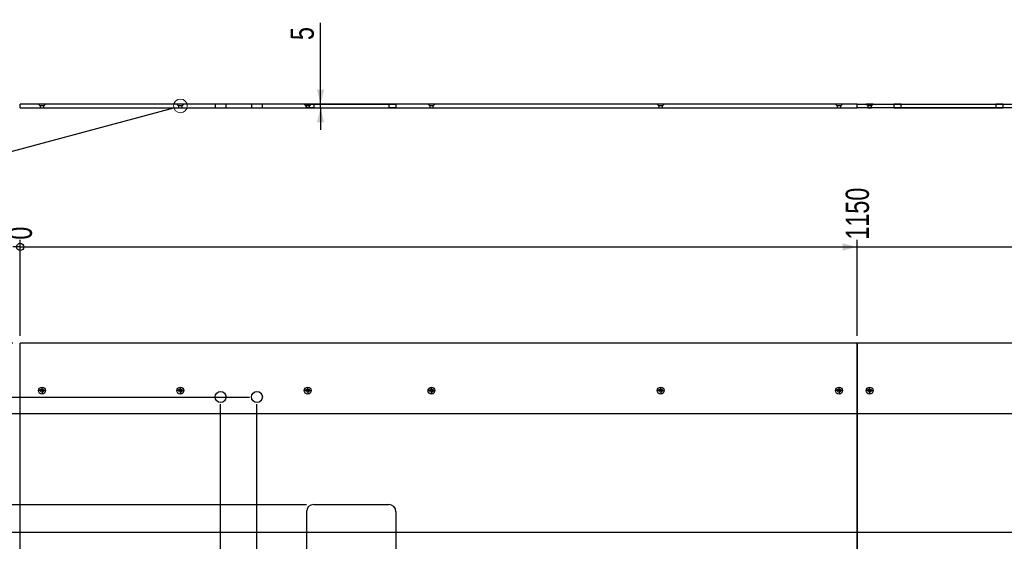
# Model space of a CAD drawing. Header units: millimetres. Extents: x 5 to 589, y 5 to 415.
# Tile 3 of 16: x 73 to 208, y 163 to 235. Entities that reach past the tile are written whole.
import ezdxf

# ---------------------------------------------------------------- set-up
doc = ezdxf.new("R2010")
doc.units = ezdxf.units.MM
doc.linetypes.add('CENTERX2', pattern=[20.32, 12.7, -2.54, 2.54, -2.54])
doc.layers.add('COTES', color=1, linetype='Continuous')
doc.layers.add('TRAIT-MIXTES', color=3, linetype='CENTERX2')
doc.layers.add('TRAIT-FORT', color=4, linetype='Continuous', lineweight=25)
doc.styles.add('SLDTEXTSTYLE0', font='TXT', dxfattribs={"width": 0.75})
doc.dimstyles.new('SLDDIMSTYLE0', dxfattribs={"dimtxt": 3.2, "dimasz": 0.333333, "dimexe": 0, "dimexo": 0.0625, "dimgap": 0.8, "dimtad": 0, "dimtih": 1, "dimtoh": 1, "dimdec": 0, "dimlfac": 10, "dimrnd": 1e-09, "dimdsep": 46, "dimtxsty": 'SLDTEXTSTYLE0', "dimblk1": 'ORIGIN', "dimblk2": 'ORIGIN', "dimsah": 1, "dimcen": 0.09, "dimadec": 0, "dimazin": 2, "dimtfac": 1, "dimtdec": 0, "dimtofl": 0, "dimtmove": 0, "dimatfit": 3, "dimldrblk": 'ORIGIN', "dimfxl": 1, "dimfrac": 2, "dimtolj": 1, "dimtzin": 12, "dimarcsym": 0})
doc.dimstyles.new('SLDDIMSTYLE1', dxfattribs={"dimtxt": 3.2, "dimasz": 2, "dimexe": 0, "dimexo": 0.0625, "dimgap": 0.8, "dimtad": 0, "dimtih": 1, "dimtoh": 1, "dimdec": 0, "dimlfac": 10, "dimrnd": 1e-09, "dimzin": 12, "dimdsep": 46, "dimtxsty": 'SLDTEXTSTYLE0', "dimsah": 1, "dimcen": 0.09, "dimadec": 0, "dimazin": 3, "dimtfac": 1, "dimtdec": 0, "dimtofl": 0, "dimtmove": 0, "dimatfit": 3, "dimfxl": 1, "dimfrac": 2, "dimtolj": 1, "dimtzin": 12, "dimarcsym": 0})
doc.dimstyles.new('SLDDIMSTYLE3', dxfattribs={"dimtxt": 3.2, "dimasz": 2, "dimexe": 0, "dimexo": 0.0625, "dimgap": 0.8, "dimtad": 1, "dimdec": 0, "dimlfac": 10, "dimrnd": 1e-09, "dimzin": 12, "dimdsep": 46, "dimtxsty": 'SLDTEXTSTYLE0', "dimsah": 1, "dimcen": 0.09, "dimadec": 0, "dimazin": 3, "dimtfac": 1, "dimtdec": 0, "dimtmove": 0, "dimatfit": 0, "dimfxl": 1, "dimfrac": 2, "dimtolj": 1, "dimtzin": 12, "dimarcsym": 0})
doc.dimstyles.new('SLDDIMSTYLE4', dxfattribs={"dimtxt": 0.18, "dimasz": 2, "dimexe": 0, "dimexo": 0.0625, "dimgap": 0, "dimtad": 0, "dimtih": 1, "dimtoh": 1, "dimdec": 0, "dimrnd": 1e-09, "dimzin": 0, "dimdsep": 46, "dimtxsty": 'Standard', "dimblk1": 'NONE', "dimblk2": 'NONE', "dimsah": 1, "dimcen": 0.09, "dimadec": 0, "dimazin": 0, "dimtfac": 2, "dimtdec": 0, "dimtofl": 0, "dimtmove": 0, "dimatfit": 3, "dimldrblk": 'NONE', "dimfxl": 1, "dimfrac": 2, "dimtolj": 1, "dimtzin": 0, "dimarcsym": 0})

# ---------------------------------------------------------------- blocks, each defined once
blk = doc.blocks.new('_D_1')
at = {"layer": 'COTES', "color": 1, "transparency": 16777216}
for p, q in [((100.35, 74.29), (100.35, 181.91)), ((100.29, 69.29), (100.35, 74.29)), ((100.29, 69.29), (100.29, 64.29)), ((72.83, 65.29), (100.29, 65.29))]:
    blk.add_line(p, q, dxfattribs=at)
blk.add_solid([(100.29, 65.29), (98.29, 65.79), (98.29, 64.79)], dxfattribs=at)
at = {"layer": 'COTES', "color": 1, "transparency": 16777216, "insert": (98.7, 57.2), "char_height": 3.2, "attachment_point": 1, "rotation": 90, "style": 'SLDTEXTSTYLE0'}
blk.add_mtext('275', dxfattribs=at)
blk = doc.blocks.new('_D_2')
at = {"layer": 'COTES', "color": 1, "transparency": 16777216}
for p, q in [((105.35, 74.29), (105.35, 181.91)), ((105.42, 69.29), (105.35, 74.29)), ((105.42, 69.29), (105.42, 64.29)), ((100.29, 65.29), (105.42, 65.29))]:
    blk.add_line(p, q, dxfattribs=at)
blk.add_solid([(105.42, 65.29), (103.42, 65.79), (103.42, 64.79)], dxfattribs=at)
at = {"layer": 'COTES', "color": 1, "transparency": 16777216, "insert": (103.83, 57.2), "char_height": 3.2, "attachment_point": 1, "rotation": 90, "style": 'SLDTEXTSTYLE0'}
blk.add_mtext('325', dxfattribs=at)
blk = doc.blocks.new('_Origin')
at = {"color": 0, "linetype": 'ByBlock', "lineweight": -2}
blk.add_line((0, 0), (-1, 0), dxfattribs=at)
blk.add_circle((0, 0), 0.5, dxfattribs=at)
blk = doc.blocks.new('_D_25')
at = {"layer": 'COTES', "color": 1, "transparency": 16777216}
blk.add_line((72.83, 191.29), (72.83, 204.52), dxfattribs=at)
blk.add_blockref('_Origin', (72.83, 203.52), dxfattribs=at)
at = {"layer": 'COTES', "color": 1, "transparency": 16777216, "insert": (71.24, 204.52), "char_height": 3.2, "attachment_point": 1, "rotation": 90, "style": 'SLDTEXTSTYLE0'}
blk.add_mtext('0', dxfattribs=at)
blk = doc.blocks.new('_D_26')
at = {"layer": 'COTES', "color": 1, "transparency": 16777216}
for p, q in [((187.83, 191.29), (187.83, 204.52)), ((72.83, 203.52), (187.83, 203.52))]:
    blk.add_line(p, q, dxfattribs=at)
blk.add_solid([(187.83, 203.52), (185.83, 204.02), (185.83, 203.02)], dxfattribs=at)
at = {"layer": 'COTES', "color": 1, "transparency": 16777216, "insert": (186.24, 204.52), "char_height": 3.2, "attachment_point": 1, "rotation": 90, "style": 'SLDTEXTSTYLE0'}
blk.add_mtext('1150', dxfattribs=at)
blk = doc.blocks.new('_D_27')
at = {"layer": 'COTES', "color": 1, "transparency": 16777216}
for p, q in [((309.83, 191.29), (309.83, 204.52)), ((187.83, 203.52), (309.83, 203.52))]:
    blk.add_line(p, q, dxfattribs=at)
blk.add_solid([(309.83, 203.52), (307.83, 204.02), (307.83, 203.02)], dxfattribs=at)
at = {"layer": 'COTES', "color": 1, "transparency": 16777216, "insert": (308.24, 204.52), "char_height": 3.2, "attachment_point": 1, "rotation": 90, "style": 'SLDTEXTSTYLE0'}
blk.add_mtext('2370', dxfattribs=at)
blk = doc.blocks.new('_D_28')
at = {"layer": 'COTES', "color": 1, "transparency": 16777216}
for p, q in [((349.25, 180.64), (349.25, 204.52)), ((309.83, 203.52), (349.25, 203.52))]:
    blk.add_line(p, q, dxfattribs=at)
blk.add_solid([(349.25, 203.52), (347.25, 204.02), (347.25, 203.02)], dxfattribs=at)
at = {"layer": 'COTES', "color": 1, "transparency": 16777216, "insert": (347.67, 204.52), "char_height": 3.2, "attachment_point": 1, "rotation": 90, "style": 'SLDTEXTSTYLE0'}
blk.add_mtext('2764', dxfattribs=at)
blk = doc.blocks.new('_D_29')
at = {"layer": 'COTES', "color": 1, "transparency": 16777216}
for p, q in [((356.25, 180.64), (356.25, 204.52)), ((349.25, 203.52), (356.25, 203.52))]:
    blk.add_line(p, q, dxfattribs=at)
blk.add_solid([(356.25, 203.52), (354.25, 204.02), (354.25, 203.02)], dxfattribs=at)
at = {"layer": 'COTES', "color": 1, "transparency": 16777216, "insert": (354.67, 204.52), "char_height": 3.2, "attachment_point": 1, "rotation": 90, "style": 'SLDTEXTSTYLE0'}
blk.add_mtext('2834', dxfattribs=at)
blk = doc.blocks.new('_D_30')
at = {"layer": 'COTES', "color": 1, "transparency": 16777216}
for p, q in [((364.96, 199.52), (364.96, 204.52)), ((356.25, 203.52), (364.96, 203.52)), ((364.96, 199.52), (365.83, 194.52)), ((365.83, 194.52), (365.83, 191.29))]:
    blk.add_line(p, q, dxfattribs=at)
blk.add_solid([(364.96, 203.52), (362.96, 204.02), (362.96, 203.02)], dxfattribs=at)
at = {"layer": 'COTES', "color": 1, "transparency": 16777216, "insert": (363.38, 204.52), "char_height": 3.2, "attachment_point": 1, "rotation": 90, "style": 'SLDTEXTSTYLE0'}
blk.add_mtext('2930', dxfattribs=at)
blk = doc.blocks.new('_D_31')
at = {"layer": 'COTES', "color": 1, "transparency": 16777216}
for p, q in [((370.09, 199.52), (370.09, 204.52)), ((364.96, 203.52), (370.09, 203.52)), ((370.09, 199.52), (368.35, 194.52)), ((368.35, 194.52), (368.35, 187.14))]:
    blk.add_line(p, q, dxfattribs=at)
blk.add_solid([(370.09, 203.52), (368.09, 204.02), (368.09, 203.02)], dxfattribs=at)
at = {"layer": 'COTES', "color": 1, "transparency": 16777216, "insert": (368.51, 204.52), "char_height": 3.2, "attachment_point": 1, "rotation": 90, "style": 'SLDTEXTSTYLE0'}
blk.add_mtext('2955', dxfattribs=at)
blk = doc.blocks.new('_D_32')
at = {"layer": 'COTES', "color": 1, "transparency": 16777216}
for p, q in [((375.22, 199.52), (375.22, 204.52)), ((370.09, 203.52), (375.22, 203.52)), ((375.22, 199.52), (374.35, 194.52)), ((374.35, 194.52), (374.35, 169.64))]:
    blk.add_line(p, q, dxfattribs=at)
blk.add_solid([(375.22, 203.52), (373.22, 204.02), (373.22, 203.02)], dxfattribs=at)
at = {"layer": 'COTES', "color": 1, "transparency": 16777216, "insert": (373.64, 204.52), "char_height": 3.2, "attachment_point": 1, "rotation": 90, "style": 'SLDTEXTSTYLE0'}
blk.add_mtext('3015', dxfattribs=at)
blk = doc.blocks.new('_D_33')
at = {"layer": 'COTES', "color": 1, "transparency": 16777216}
for p, q in [((404.65, 187.14), (404.65, 204.52)), ((375.22, 203.52), (404.65, 203.52))]:
    blk.add_line(p, q, dxfattribs=at)
blk.add_solid([(404.65, 203.52), (402.65, 204.02), (402.65, 203.02)], dxfattribs=at)
at = {"layer": 'COTES', "color": 1, "transparency": 16777216, "insert": (403.07, 204.52), "char_height": 3.2, "attachment_point": 1, "rotation": 90, "style": 'SLDTEXTSTYLE0'}
blk.add_mtext('3318', dxfattribs=at)
blk = doc.blocks.new('_D_34')
at = {"layer": 'COTES', "color": 1, "transparency": 16777216}
for p, q in [((435.75, 199.52), (435.75, 204.52)), ((404.65, 203.52), (435.75, 203.52)), ((435.75, 199.52), (436.83, 194.52)), ((436.83, 194.52), (436.83, 187.29))]:
    blk.add_line(p, q, dxfattribs=at)
blk.add_solid([(435.75, 203.52), (433.75, 204.02), (433.75, 203.02)], dxfattribs=at)
at = {"layer": 'COTES', "color": 1, "transparency": 16777216, "insert": (434.16, 204.52), "char_height": 3.2, "attachment_point": 1, "rotation": 90, "style": 'SLDTEXTSTYLE0'}
blk.add_mtext('3640', dxfattribs=at)
blk = doc.blocks.new('_D_35')
at = {"layer": 'COTES', "color": 1, "transparency": 16777216}
for p, q in [((440.88, 199.52), (440.88, 204.52)), ((435.75, 203.52), (440.88, 203.52)), ((440.88, 199.52), (441.93, 194.52)), ((441.93, 194.52), (441.93, 187.29))]:
    blk.add_line(p, q, dxfattribs=at)
blk.add_solid([(440.88, 203.52), (438.88, 204.02), (438.88, 203.02)], dxfattribs=at)
at = {"layer": 'COTES', "color": 1, "transparency": 16777216, "insert": (439.29, 204.52), "char_height": 3.2, "attachment_point": 1, "rotation": 90, "style": 'SLDTEXTSTYLE0'}
blk.add_mtext('3691', dxfattribs=at)
blk = doc.blocks.new('_D_36')
at = {"layer": 'COTES', "color": 1, "transparency": 16777216}
for p, q in [((446.01, 199.52), (446.01, 204.52)), ((440.88, 203.52), (446.01, 203.52)), ((446.01, 199.52), (444.93, 194.52)), ((444.93, 194.52), (444.93, 187.29))]:
    blk.add_line(p, q, dxfattribs=at)
blk.add_solid([(446.01, 203.52), (444.01, 204.02), (444.01, 203.02)], dxfattribs=at)
at = {"layer": 'COTES', "color": 1, "transparency": 16777216, "insert": (444.42, 204.52), "char_height": 3.2, "attachment_point": 1, "rotation": 90, "style": 'SLDTEXTSTYLE0'}
blk.add_mtext('3721', dxfattribs=at)
blk = doc.blocks.new('_D_37')
at = {"layer": 'COTES', "color": 1, "transparency": 16777216}
for p, q in [((467.05, 187.29), (467.05, 204.52)), ((446.01, 203.52), (467.05, 203.52))]:
    blk.add_line(p, q, dxfattribs=at)
blk.add_solid([(467.05, 203.52), (465.05, 204.02), (465.05, 203.02)], dxfattribs=at)
at = {"layer": 'COTES', "color": 1, "transparency": 16777216, "insert": (465.47, 204.52), "char_height": 3.2, "attachment_point": 1, "rotation": 90, "style": 'SLDTEXTSTYLE0'}
blk.add_mtext('3942', dxfattribs=at)
blk = doc.blocks.new('_D_38')
at = {"layer": 'COTES', "color": 1, "transparency": 16777216}
for p, q in [((490.83, 191.29), (490.83, 204.52)), ((467.05, 203.52), (490.83, 203.52))]:
    blk.add_line(p, q, dxfattribs=at)
blk.add_solid([(490.83, 203.52), (488.83, 204.02), (488.83, 203.02)], dxfattribs=at)
at = {"layer": 'COTES', "color": 1, "transparency": 16777216, "insert": (489.24, 204.52), "char_height": 3.2, "attachment_point": 1, "rotation": 90, "style": 'SLDTEXTSTYLE0'}
blk.add_mtext('4180', dxfattribs=at)
blk = doc.blocks.new('_D_39')
at = {"layer": 'COTES', "color": 1, "transparency": 16777216}
blk.add_line((71.83, 190.29), (48.32, 190.29), dxfattribs=at)
blk.add_blockref('_Origin', (49.32, 190.29), dxfattribs=at)
at = {"layer": 'COTES', "color": 1, "transparency": 16777216, "insert": (45.95, 191.88), "char_height": 3.2, "attachment_point": 1, "style": 'SLDTEXTSTYLE0'}
blk.add_mtext('0', dxfattribs=at)
blk = doc.blocks.new('_D_40')
at = {"layer": 'COTES', "color": 1, "transparency": 16777216}
for p, q in [((49.32, 190.29), (49.32, 184.34)), ((53.32, 184.34), (48.32, 184.34)), ((53.32, 184.34), (58.32, 182.91)), ((58.32, 182.91), (104.35, 182.91))]:
    blk.add_line(p, q, dxfattribs=at)
blk.add_solid([(49.32, 184.34), (49.82, 186.34), (48.82, 186.34)], dxfattribs=at)
at = {"layer": 'COTES', "color": 1, "transparency": 16777216, "insert": (43.59, 185.93), "char_height": 3.2, "attachment_point": 1, "style": 'SLDTEXTSTYLE0'}
blk.add_mtext('74', dxfattribs=at)
blk = doc.blocks.new('_D_41')
at = {"layer": 'COTES', "color": 1, "transparency": 16777216}
for p, q in [((49.32, 184.34), (49.32, 179.21)), ((53.32, 179.21), (58.32, 180.64)), ((58.32, 180.64), (349.25, 180.64)), ((53.32, 179.21), (48.32, 179.21))]:
    blk.add_line(p, q, dxfattribs=at)
blk.add_solid([(49.32, 179.21), (49.82, 181.21), (48.82, 181.21)], dxfattribs=at)
at = {"layer": 'COTES', "color": 1, "transparency": 16777216, "insert": (43.59, 180.8), "char_height": 3.2, "attachment_point": 1, "style": 'SLDTEXTSTYLE0'}
blk.add_mtext('97', dxfattribs=at)
blk = doc.blocks.new('_D_42')
at = {"layer": 'COTES', "color": 1, "transparency": 16777216}
for p, q in [((49.32, 179.21), (49.32, 168.81)), ((53.32, 168.81), (48.32, 168.81)), ((53.32, 168.81), (58.32, 168.14)), ((58.32, 168.14), (112.15, 168.14))]:
    blk.add_line(p, q, dxfattribs=at)
blk.add_solid([(49.32, 168.81), (49.82, 170.81), (48.82, 170.81)], dxfattribs=at)
at = {"layer": 'COTES', "color": 1, "transparency": 16777216, "insert": (41.23, 170.39), "char_height": 3.2, "attachment_point": 1, "style": 'SLDTEXTSTYLE0'}
blk.add_mtext('222', dxfattribs=at)
blk = doc.blocks.new('_D_43')
at = {"layer": 'COTES', "color": 1, "transparency": 16777216}
for p, q in [((49.32, 168.81), (49.32, 163.68)), ((53.32, 163.68), (58.32, 164.34)), ((58.32, 164.34), (349.25, 164.34)), ((53.32, 163.68), (48.32, 163.68))]:
    blk.add_line(p, q, dxfattribs=at)
blk.add_solid([(49.32, 163.68), (49.82, 165.68), (48.82, 165.68)], dxfattribs=at)
at = {"layer": 'COTES', "color": 1, "transparency": 16777216, "insert": (41.23, 165.26), "char_height": 3.2, "attachment_point": 1, "style": 'SLDTEXTSTYLE0'}
blk.add_mtext('260', dxfattribs=at)
blk = doc.blocks.new('_D_44')
at = {"layer": 'COTES', "color": 1, "transparency": 16777216}
for p, q in [((49.32, 163.68), (49.32, 156.14)), ((112.15, 156.14), (48.32, 156.14))]:
    blk.add_line(p, q, dxfattribs=at)
blk.add_solid([(49.32, 156.14), (49.82, 158.14), (48.82, 158.14)], dxfattribs=at)
at = {"layer": 'COTES', "color": 1, "transparency": 16777216, "insert": (41.23, 157.73), "char_height": 3.2, "attachment_point": 1, "style": 'SLDTEXTSTYLE0'}
blk.add_mtext('342', dxfattribs=at)
blk = doc.blocks.new('_D_45')
at = {"layer": 'COTES', "color": 1, "transparency": 16777216}
for p, q in [((49.32, 156.14), (49.32, 126.64)), ((112.15, 126.64), (48.32, 126.64))]:
    blk.add_line(p, q, dxfattribs=at)
blk.add_solid([(49.32, 126.64), (49.82, 128.64), (48.82, 128.64)], dxfattribs=at)
at = {"layer": 'COTES', "color": 1, "transparency": 16777216, "insert": (41.23, 128.23), "char_height": 3.2, "attachment_point": 1, "style": 'SLDTEXTSTYLE0'}
blk.add_mtext('637', dxfattribs=at)
blk = doc.blocks.new('_D_46')
at = {"layer": 'COTES', "color": 1, "transparency": 16777216}
for p, q in [((49.32, 126.64), (49.32, 121.34)), ((192.85, 121.34), (48.32, 121.34))]:
    blk.add_line(p, q, dxfattribs=at)
blk.add_solid([(49.32, 121.34), (49.82, 123.34), (48.82, 123.34)], dxfattribs=at)
at = {"layer": 'COTES', "color": 1, "transparency": 16777216, "insert": (41.23, 122.93), "char_height": 3.2, "attachment_point": 1, "style": 'SLDTEXTSTYLE0'}
blk.add_mtext('690', dxfattribs=at)
blk = doc.blocks.new('_D_47')
at = {"layer": 'COTES', "color": 1, "transparency": 16777216}
for p, q in [((49.32, 121.34), (49.32, 111.67)), ((53.32, 111.67), (48.32, 111.67)), ((53.32, 111.67), (58.32, 110.14)), ((58.32, 110.14), (112.15, 110.14))]:
    blk.add_line(p, q, dxfattribs=at)
blk.add_solid([(49.32, 111.67), (49.82, 113.67), (48.82, 113.67)], dxfattribs=at)
at = {"layer": 'COTES', "color": 1, "transparency": 16777216, "insert": (41.23, 113.25), "char_height": 3.2, "attachment_point": 1, "style": 'SLDTEXTSTYLE0'}
blk.add_mtext('802', dxfattribs=at)
blk = doc.blocks.new('_D_48')
at = {"layer": 'COTES', "color": 1, "transparency": 16777216}
for p, q in [((49.32, 111.67), (49.32, 106.54)), ((53.32, 106.54), (48.32, 106.54)), ((53.32, 106.54), (58.32, 106.04)), ((58.32, 106.04), (341.45, 106.04))]:
    blk.add_line(p, q, dxfattribs=at)
blk.add_solid([(49.32, 106.54), (49.82, 108.54), (48.82, 108.54)], dxfattribs=at)
at = {"layer": 'COTES', "color": 1, "transparency": 16777216, "insert": (41.23, 108.12), "char_height": 3.2, "attachment_point": 1, "style": 'SLDTEXTSTYLE0'}
blk.add_mtext('843', dxfattribs=at)
blk = doc.blocks.new('_D_49')
at = {"layer": 'COTES', "color": 1, "transparency": 16777216}
for p, q in [((49.32, 106.54), (49.32, 101.41)), ((53.32, 101.41), (48.32, 101.41)), ((53.32, 101.41), (58.32, 101.34)), ((58.32, 101.34), (192.85, 101.34))]:
    blk.add_line(p, q, dxfattribs=at)
blk.add_solid([(49.32, 101.41), (49.82, 103.41), (48.82, 103.41)], dxfattribs=at)
at = {"layer": 'COTES', "color": 1, "transparency": 16777216, "insert": (41.23, 102.99), "char_height": 3.2, "attachment_point": 1, "style": 'SLDTEXTSTYLE0'}
blk.add_mtext('890', dxfattribs=at)
blk = doc.blocks.new('_D_50')
at = {"layer": 'COTES', "color": 1, "transparency": 16777216}
for p, q in [((49.32, 101.41), (49.32, 96.28)), ((53.32, 96.28), (48.32, 96.28)), ((53.32, 96.28), (58.32, 95.54)), ((58.32, 95.54), (354.25, 95.54))]:
    blk.add_line(p, q, dxfattribs=at)
blk.add_solid([(49.32, 96.28), (49.82, 98.28), (48.82, 98.28)], dxfattribs=at)
at = {"layer": 'COTES', "color": 1, "transparency": 16777216, "insert": (41.23, 97.86), "char_height": 3.2, "attachment_point": 1, "style": 'SLDTEXTSTYLE0'}
blk.add_mtext('948', dxfattribs=at)
blk = doc.blocks.new('_D_51')
at = {"layer": 'COTES', "color": 1, "transparency": 16777216}
for p, q in [((49.32, 96.28), (49.32, 91.15)), ((53.32, 91.15), (48.32, 91.15)), ((53.32, 91.15), (58.32, 89.57)), ((58.32, 89.57), (104.35, 89.57))]:
    blk.add_line(p, q, dxfattribs=at)
blk.add_solid([(49.32, 91.15), (49.82, 93.15), (48.82, 93.15)], dxfattribs=at)
at = {"layer": 'COTES', "color": 1, "transparency": 16777216, "insert": (38.86, 92.73), "char_height": 3.2, "attachment_point": 1, "style": 'SLDTEXTSTYLE0'}
blk.add_mtext('1007', dxfattribs=at)
blk = doc.blocks.new('_D_52')
at = {"layer": 'COTES', "color": 1, "transparency": 16777216}
for p, q in [((49.32, 91.15), (49.32, 86.02)), ((53.32, 86.02), (58.32, 87.54)), ((58.32, 87.54), (341.45, 87.54)), ((53.32, 86.02), (48.32, 86.02))]:
    blk.add_line(p, q, dxfattribs=at)
blk.add_solid([(49.32, 86.02), (49.82, 88.02), (48.82, 88.02)], dxfattribs=at)
at = {"layer": 'COTES', "color": 1, "transparency": 16777216, "insert": (38.86, 87.6), "char_height": 3.2, "attachment_point": 1, "style": 'SLDTEXTSTYLE0'}
blk.add_mtext('1028', dxfattribs=at)
blk = doc.blocks.new('_D_53')
at = {"layer": 'COTES', "color": 1, "transparency": 16777216}
for p, q in [((49.32, 86.02), (49.32, 80.29)), ((71.83, 80.29), (48.32, 80.29))]:
    blk.add_line(p, q, dxfattribs=at)
blk.add_solid([(49.32, 80.29), (49.82, 82.29), (48.82, 82.29)], dxfattribs=at)
at = {"layer": 'COTES', "color": 1, "transparency": 16777216, "insert": (38.86, 81.88), "char_height": 3.2, "attachment_point": 1, "style": 'SLDTEXTSTYLE0'}
blk.add_mtext('1100', dxfattribs=at)
blk = doc.blocks.new('SW_CENTERMARKSYMBOL_68')
at = {"layer": 'TRAIT-MIXTES', "color": 0}
for p, q in [((-0.25, 0), (-0.49, 0)), ((0, 0), (-0.25, 0)), ((0, 0.25), (0, 0.49)), ((0, 0), (0, 0.25)), ((0, 0), (0, -0.25)), ((0, 0), (0.25, 0)), ((0.25, 0), (0.49, 0)), ((0, -0.25), (0, -0.49))]:
    blk.add_line(p, q, dxfattribs=at)
blk = doc.blocks.new('SW_CENTERMARKSYMBOL_69')
at = {"layer": 'TRAIT-MIXTES', "color": 0}
for p, q in [((-0.25, 0), (-0.49, 0)), ((0, 0), (-0.25, 0)), ((0, 0.25), (0, 0.49)), ((0, 0), (0, 0.25)), ((0, 0), (0, -0.25)), ((0, 0), (0.25, 0)), ((0.25, 0), (0.49, 0)), ((0, -0.25), (0, -0.49))]:
    blk.add_line(p, q, dxfattribs=at)
blk = doc.blocks.new('SW_CENTERMARKSYMBOL_74')
at = {"layer": 'TRAIT-MIXTES', "color": 0}
for p, q in [((-0.25, 0), (-0.49, 0)), ((0, 0), (-0.25, 0)), ((0, 0.25), (0, 0.49)), ((0, 0), (0, 0.25)), ((0, 0), (0, -0.25)), ((0, 0), (0.25, 0)), ((0.25, 0), (0.49, 0)), ((0, -0.25), (0, -0.49))]:
    blk.add_line(p, q, dxfattribs=at)
blk = doc.blocks.new('SW_CENTERMARKSYMBOL_84')
at = {"layer": 'TRAIT-MIXTES', "color": 0}
for p, q in [((-0.25, 0), (-0.49, 0)), ((0, 0), (-0.25, 0)), ((0, 0.25), (0, 0.49)), ((0, 0), (0, 0.25)), ((0, 0), (0, -0.25)), ((0, 0), (0.25, 0)), ((0.25, 0), (0.49, 0)), ((0, -0.25), (0, -0.49))]:
    blk.add_line(p, q, dxfattribs=at)
blk = doc.blocks.new('SW_CENTERMARKSYMBOL_85')
at = {"layer": 'TRAIT-MIXTES', "color": 0}
for p, q in [((-0.25, 0), (-0.49, 0)), ((0, 0), (-0.25, 0)), ((0, 0.25), (0, 0.49)), ((0, 0), (0, 0.25)), ((0, 0), (0, -0.25)), ((0, 0), (0.25, 0)), ((0.25, 0), (0.49, 0)), ((0, -0.25), (0, -0.49))]:
    blk.add_line(p, q, dxfattribs=at)
blk = doc.blocks.new('SW_CENTERMARKSYMBOL_94')
at = {"layer": 'TRAIT-MIXTES', "color": 0}
for p, q in [((-0.25, 0), (-0.49, 0)), ((0, 0), (-0.25, 0)), ((0, 0.25), (0, 0.49)), ((0, 0), (0, 0.25)), ((0, 0), (0, -0.25)), ((0, 0), (0.25, 0)), ((0.25, 0), (0.49, 0)), ((0, -0.25), (0, -0.49))]:
    blk.add_line(p, q, dxfattribs=at)
blk = doc.blocks.new('SW_CENTERMARKSYMBOL_111')
at = {"layer": 'TRAIT-MIXTES', "color": 0}
for p, q in [((-0.25, 0), (-0.49, 0)), ((0, 0), (-0.25, 0)), ((0, 0.25), (0, 0.49)), ((0, 0), (0, 0.25)), ((0, 0), (0, -0.25)), ((0, 0), (0.25, 0)), ((0.25, 0), (0.49, 0)), ((0, -0.25), (0, -0.49))]:
    blk.add_line(p, q, dxfattribs=at)
blk = doc.blocks.new('_D_207')
at = {"layer": 'COTES', "color": 1, "transparency": 16777216}
for p, q in [((114.09, 223.13), (114.09, 234.31)), ((114.09, 222.63), (114.09, 223.13)), ((114.09, 222.63), (114.09, 219.63))]:
    blk.add_line(p, q, dxfattribs=at)
for points in [[(114.09, 223.13), (114.59, 225.13), (113.59, 225.13)], [(114.09, 222.63), (113.59, 220.63), (114.59, 220.63)]]:
    blk.add_solid(points, dxfattribs=at)
at = {"layer": 'COTES', "color": 1, "transparency": 16777216, "insert": (109.97, 231.94), "char_height": 3.2, "attachment_point": 1, "rotation": 90, "style": 'SLDTEXTSTYLE0'}
blk.add_mtext('5', dxfattribs=at)
blk = doc.blocks.new('_None')

msp = doc.modelspace()

# ---------------------------------------------------------------- linework, layer by layer
at = {"color": 7, "linetype": 'Continuous', "lineweight": 18}
msp.add_circle((94.8285, 222.89006), 0.94446, dxfattribs=at)
at = {"layer": 'TRAIT-FORT', "color": 4, "linetype": 'Continuous', "lineweight": 25}
for p, q in [((187.8285, 223.12506), (72.8285, 223.12506)), ((72.8285, 222.62506), (72.8285, 223.12506)), ((72.8285, 222.62506), (187.8285, 222.62506)), ((75.3535, 223.12506), (75.5885, 222.89006)), ((75.3535, 223.12506), (75.5885, 222.89006)), ((75.3535, 223.12506), (75.5885, 222.89006)), ((75.3535, 223.12506), (75.5885, 222.89006)), ((75.3535, 223.12506), (75.5885, 222.89006)), ((76.3035, 223.12506), (75.35792, 223.12506)), ((76.3035, 223.12506), (75.35792, 223.12506)), ((76.3035, 223.12506), (75.35792, 223.12506)), ((76.3035, 223.12506), (75.35792, 223.12506)), ((76.3035, 223.12506), (75.35792, 223.12506)), ((75.5885, 222.89006), (75.5885, 222.62506)), ((75.5885, 222.89006), (75.5885, 222.62506)), ((75.5885, 222.89006), (75.5885, 222.62506)), ((75.5885, 222.89006), (75.5885, 222.62506)), ((75.5885, 222.89006), (75.5885, 222.62506)), ((76.0685, 222.89006), (75.5885, 222.89006)), ((76.0685, 222.89006), (75.5885, 222.89006)), ((76.0685, 222.89006), (75.5885, 222.89006)), ((76.0685, 222.89006), (75.5885, 222.89006)), ((76.0685, 222.89006), (75.5885, 222.89006)), ((75.5885, 222.62506), (76.0685, 222.62506)), ((75.5885, 222.62506), (76.0685, 222.62506)), ((75.5885, 222.62506), (76.0685, 222.62506)), ((75.5885, 222.62506), (76.0685, 222.62506)), ((75.5885, 222.62506), (76.0685, 222.62506)), ((76.0685, 222.89006), (76.3035, 223.12506)), ((76.0685, 222.89006), (76.3035, 223.12506)), ((76.0685, 222.89006), (76.3035, 223.12506)), ((76.0685, 222.89006), (76.3035, 223.12506)), ((76.0685, 222.89006), (76.3035, 223.12506)), ((76.0685, 222.62506), (76.0685, 222.89006)), ((76.0685, 222.62506), (76.0685, 222.89006)), ((76.0685, 222.62506), (76.0685, 222.89006)), ((76.0685, 222.62506), (76.0685, 222.89006)), ((76.0685, 222.62506), (76.0685, 222.89006)), ((94.3535, 223.12506), (94.5885, 222.89006)), ((94.3535, 223.12506), (94.5885, 222.89006)), ((94.3535, 223.12506), (94.5885, 222.89006)), ((94.3535, 223.12506), (94.5885, 222.89006)), ((94.3535, 223.12506), (94.5885, 222.89006)), ((95.3035, 223.12506), (94.35792, 223.12506)), ((95.3035, 223.12506), (94.35792, 223.12506)), ((95.3035, 223.12506), (94.35792, 223.12506)), ((95.3035, 223.12506), (94.35792, 223.12506)), ((95.3035, 223.12506), (94.35792, 223.12506)), ((94.5885, 222.89006), (94.5885, 222.62506)), ((94.5885, 222.89006), (94.5885, 222.62506)), ((94.5885, 222.89006), (94.5885, 222.62506)), ((94.5885, 222.89006), (94.5885, 222.62506)), ((94.5885, 222.89006), (94.5885, 222.62506)), ((95.0685, 222.89006), (94.5885, 222.89006)), ((95.0685, 222.89006), (94.5885, 222.89006)), ((95.0685, 222.89006), (94.5885, 222.89006)), ((95.0685, 222.89006), (94.5885, 222.89006)), ((95.0685, 222.89006), (94.5885, 222.89006)), ((94.5885, 222.62506), (95.0685, 222.62506)), ((94.5885, 222.62506), (95.0685, 222.62506)), ((94.5885, 222.62506), (95.0685, 222.62506)), ((94.5885, 222.62506), (95.0685, 222.62506)), ((94.5885, 222.62506), (95.0685, 222.62506)), ((95.0685, 222.89006), (95.3035, 223.12506)), ((95.0685, 222.89006), (95.3035, 223.12506)), ((95.0685, 222.89006), (95.3035, 223.12506)), ((95.0685, 222.89006), (95.3035, 223.12506)), ((95.0685, 222.89006), (95.3035, 223.12506)), ((95.0685, 222.62506), (95.0685, 222.89006)), ((95.0685, 222.62506), (95.0685, 222.89006)), ((95.0685, 222.62506), (95.0685, 222.89006)), ((95.0685, 222.62506), (95.0685, 222.89006)), ((95.0685, 222.62506), (95.0685, 222.89006)), ((99.6035, 223.12506), (99.6035, 222.62506)), ((99.6035, 223.12506), (99.6035, 222.62506)), ((99.6035, 222.62506), (101.0991, 222.62506)), ((99.6035, 222.62506), (101.0991, 222.62506)), ((101.1035, 223.12506), (99.60789, 223.12506)), ((101.1035, 223.12506), (99.60789, 223.12506)), ((101.1035, 222.62506), (101.1035, 223.12506)), ((101.1035, 222.62506), (101.1035, 223.12506)), ((104.6035, 223.12506), (104.6035, 222.62506)), ((104.6035, 223.12506), (104.6035, 222.62506)), ((104.6035, 222.62506), (106.0991, 222.62506)), ((104.6035, 222.62506), (106.0991, 222.62506)), ((106.1035, 223.12506), (104.60789, 223.12506)), ((106.1035, 223.12506), (104.60789, 223.12506)), ((106.1035, 222.62506), (106.1035, 223.12506)), ((106.1035, 222.62506), (106.1035, 223.12506)), ((111.8537, 223.12506), (112.0887, 222.89006)), ((111.8537, 223.12506), (112.0887, 222.89006)), ((111.8537, 223.12506), (112.0887, 222.89006)), ((111.8537, 223.12506), (112.0887, 222.89006)), ((111.8537, 223.12506), (112.0887, 222.89006)), ((112.8037, 223.12506), (111.85812, 223.12506)), ((112.8037, 223.12506), (111.85812, 223.12506)), ((112.8037, 223.12506), (111.85812, 223.12506)), ((112.8037, 223.12506), (111.85812, 223.12506)), ((112.8037, 223.12506), (111.85812, 223.12506)), ((112.0887, 222.89006), (112.0887, 222.62506)), ((112.0887, 222.89006), (112.0887, 222.62506)), ((112.0887, 222.89006), (112.0887, 222.62506)), ((112.0887, 222.89006), (112.0887, 222.62506)), ((112.0887, 222.89006), (112.0887, 222.62506)), ((112.5687, 222.89006), (112.0887, 222.89006)), ((112.5687, 222.89006), (112.0887, 222.89006)), ((112.5687, 222.89006), (112.0887, 222.89006)), ((112.5687, 222.89006), (112.0887, 222.89006)), ((112.5687, 222.89006), (112.0887, 222.89006)), ((112.0887, 222.62506), (112.5687, 222.62506)), ((112.0887, 222.62506), (112.5687, 222.62506)), ((112.0887, 222.62506), (112.5687, 222.62506)), ((112.0887, 222.62506), (112.5687, 222.62506)), ((112.0887, 222.62506), (112.5687, 222.62506)), ((112.1535, 223.12506), (113.1535, 223.12506)), ((112.1535, 223.12506), (113.1535, 223.12506)), ((113.1535, 223.12506), (112.1535, 223.12506)), ((113.1535, 223.12506), (112.1535, 223.12506)), ((112.1535, 222.62506), (112.1535, 223.12506)), ((113.1535, 222.62506), (112.1535, 222.62506)), ((112.1535, 222.62506), (113.1535, 222.62506)), ((112.1535, 222.62506), (113.1535, 222.62506)), ((113.1535, 222.62506), (112.1535, 222.62506)), ((112.5687, 222.89006), (112.8037, 223.12506)), ((112.5687, 222.89006), (112.8037, 223.12506)), ((112.5687, 222.89006), (112.8037, 223.12506)), ((112.5687, 222.89006), (112.8037, 223.12506)), ((112.5687, 222.89006), (112.8037, 223.12506)), ((112.5687, 222.62506), (112.5687, 222.89006)), ((112.5687, 222.62506), (112.5687, 222.89006)), ((112.5687, 222.62506), (112.5687, 222.89006)), ((112.5687, 222.62506), (112.5687, 222.89006)), ((112.5687, 222.62506), (112.5687, 222.89006)), ((113.1535, 223.12506), (123.4535, 223.12506)), ((113.1535, 223.12506), (113.1535, 222.62506)), ((113.1535, 222.62506), (123.4535, 222.62506)), ((123.4535, 223.12506), (124.4535, 223.12506)), ((124.4535, 223.12506), (123.4535, 223.12506)), ((124.4535, 223.12506), (123.4535, 223.12506)), ((123.4535, 223.12506), (124.4535, 223.12506)), ((123.4535, 223.12506), (123.4535, 222.62506)), ((124.4535, 222.62506), (123.4535, 222.62506)), ((123.4535, 222.62506), (124.4535, 222.62506)), ((124.4535, 222.62506), (123.4535, 222.62506)), ((123.4535, 222.62506), (124.4535, 222.62506)), ((124.4535, 223.12506), (124.4535, 222.62506)), ((128.8537, 223.12506), (129.0887, 222.89006)), ((128.8537, 223.12506), (129.0887, 222.89006)), ((128.8537, 223.12506), (129.0887, 222.89006)), ((128.8537, 223.12506), (129.0887, 222.89006)), ((128.8537, 223.12506), (129.0887, 222.89006)), ((128.8537, 223.12506), (129.0887, 222.89006)), ((129.8037, 223.12506), (128.85812, 223.12506)), ((129.8037, 223.12506), (128.85812, 223.12506)), ((129.8037, 223.12506), (128.85812, 223.12506)), ((129.8037, 223.12506), (128.85812, 223.12506)), ((129.8037, 223.12506), (128.85812, 223.12506)), ((129.8037, 223.12506), (128.85812, 223.12506)), ((129.0887, 222.89006), (129.0887, 222.62506)), ((129.0887, 222.89006), (129.0887, 222.62506)), ((129.0887, 222.89006), (129.0887, 222.62506)), ((129.0887, 222.89006), (129.0887, 222.62506)), ((129.0887, 222.89006), (129.0887, 222.62506)), ((129.0887, 222.89006), (129.0887, 222.62506)), ((129.5687, 222.89006), (129.0887, 222.89006)), ((129.5687, 222.89006), (129.0887, 222.89006)), ((129.5687, 222.89006), (129.0887, 222.89006)), ((129.5687, 222.89006), (129.0887, 222.89006)), ((129.5687, 222.89006), (129.0887, 222.89006)), ((129.5687, 222.89006), (129.0887, 222.89006)), ((129.0887, 222.62506), (129.5687, 222.62506)), ((129.0887, 222.62506), (129.5687, 222.62506)), ((129.0887, 222.62506), (129.5687, 222.62506)), ((129.0887, 222.62506), (129.5687, 222.62506)), ((129.0887, 222.62506), (129.5687, 222.62506)), ((129.0887, 222.62506), (129.5687, 222.62506)), ((129.5687, 222.89006), (129.8037, 223.12506)), ((129.5687, 222.89006), (129.8037, 223.12506)), ((129.5687, 222.89006), (129.8037, 223.12506)), ((129.5687, 222.89006), (129.8037, 223.12506)), ((129.5687, 222.89006), (129.8037, 223.12506)), ((129.5687, 222.89006), (129.8037, 223.12506)), ((129.5687, 222.62506), (129.5687, 222.89006)), ((129.5687, 222.62506), (129.5687, 222.89006)), ((129.5687, 222.62506), (129.5687, 222.89006)), ((129.5687, 222.62506), (129.5687, 222.89006)), ((129.5687, 222.62506), (129.5687, 222.89006)), ((129.5687, 222.62506), (129.5687, 222.89006)), ((160.3537, 223.12506), (160.5887, 222.89006)), ((160.3537, 223.12506), (160.5887, 222.89006)), ((160.3537, 223.12506), (160.5887, 222.89006)), ((160.3537, 223.12506), (160.5887, 222.89006)), ((160.3537, 223.12506), (160.5887, 222.89006)), ((161.3037, 223.12506), (160.35812, 223.12506)), ((161.3037, 223.12506), (160.35812, 223.12506)), ((161.3037, 223.12506), (160.35812, 223.12506)), ((161.3037, 223.12506), (160.35812, 223.12506)), ((161.3037, 223.12506), (160.35812, 223.12506)), ((160.5887, 222.89006), (160.5887, 222.62506)), ((160.5887, 222.89006), (160.5887, 222.62506)), ((160.5887, 222.89006), (160.5887, 222.62506)), ((160.5887, 222.89006), (160.5887, 222.62506)), ((160.5887, 222.89006), (160.5887, 222.62506)), ((161.0687, 222.89006), (160.5887, 222.89006)), ((161.0687, 222.89006), (160.5887, 222.89006)), ((161.0687, 222.89006), (160.5887, 222.89006)), ((161.0687, 222.89006), (160.5887, 222.89006)), ((161.0687, 222.89006), (160.5887, 222.89006)), ((160.5887, 222.62506), (161.0687, 222.62506)), ((160.5887, 222.62506), (161.0687, 222.62506)), ((160.5887, 222.62506), (161.0687, 222.62506)), ((160.5887, 222.62506), (161.0687, 222.62506)), ((160.5887, 222.62506), (161.0687, 222.62506)), ((161.0687, 222.89006), (161.3037, 223.12506)), ((161.0687, 222.89006), (161.3037, 223.12506)), ((161.0687, 222.89006), (161.3037, 223.12506)), ((161.0687, 222.89006), (161.3037, 223.12506)), ((161.0687, 222.89006), (161.3037, 223.12506)), ((161.0687, 222.62506), (161.0687, 222.89006)), ((161.0687, 222.62506), (161.0687, 222.89006)), ((161.0687, 222.62506), (161.0687, 222.89006)), ((161.0687, 222.62506), (161.0687, 222.89006)), ((161.0687, 222.62506), (161.0687, 222.89006)), ((184.8535, 223.12506), (185.0885, 222.89006)), ((184.8535, 223.12506), (185.0885, 222.89006)), ((184.8535, 223.12506), (185.0885, 222.89006)), ((184.8535, 223.12506), (185.0885, 222.89006)), ((184.8535, 223.12506), (185.0885, 222.89006)), ((185.8035, 223.12506), (184.85792, 223.12506)), ((185.8035, 223.12506), (184.85792, 223.12506)), ((185.8035, 223.12506), (184.85792, 223.12506)), ((185.8035, 223.12506), (184.85792, 223.12506)), ((185.8035, 223.12506), (184.85792, 223.12506)), ((185.0885, 222.89006), (185.0885, 222.62506)), ((185.0885, 222.89006), (185.0885, 222.62506)), ((185.0885, 222.89006), (185.0885, 222.62506)), ((185.0885, 222.89006), (185.0885, 222.62506)), ((185.0885, 222.89006), (185.0885, 222.62506)), ((185.5685, 222.89006), (185.0885, 222.89006)), ((185.5685, 222.89006), (185.0885, 222.89006)), ((185.5685, 222.89006), (185.0885, 222.89006)), ((185.5685, 222.89006), (185.0885, 222.89006)), ((185.5685, 222.89006), (185.0885, 222.89006)), ((185.0885, 222.62506), (185.5685, 222.62506)), ((185.0885, 222.62506), (185.5685, 222.62506)), ((185.0885, 222.62506), (185.5685, 222.62506)), ((185.0885, 222.62506), (185.5685, 222.62506)), ((185.0885, 222.62506), (185.5685, 222.62506)), ((185.5685, 222.89006), (185.8035, 223.12506)), ((185.5685, 222.89006), (185.8035, 223.12506)), ((185.5685, 222.89006), (185.8035, 223.12506)), ((185.5685, 222.89006), (185.8035, 223.12506)), ((185.5685, 222.89006), (185.8035, 223.12506)), ((185.5685, 222.62506), (185.5685, 222.89006)), ((185.5685, 222.62506), (185.5685, 222.89006)), ((185.5685, 222.62506), (185.5685, 222.89006)), ((185.5685, 222.62506), (185.5685, 222.89006)), ((185.5685, 222.62506), (185.5685, 222.89006)), ((187.8285, 222.62506), (187.8285, 223.12506)), ((187.82851, 222.62506), (187.82851, 223.12506)), ((187.82851, 223.12506), (309.8285, 223.12506)), ((309.8285, 222.62506), (187.82851, 222.62506)), ((189.0535, 223.12506), (189.2885, 222.89006)), ((189.0535, 223.12506), (189.2885, 222.89006)), ((189.0535, 223.12506), (189.2885, 222.89006)), ((189.0535, 223.12506), (189.2885, 222.89006)), ((189.0535, 223.12506), (189.2885, 222.89006)), ((190.0035, 223.12506), (189.05792, 223.12506)), ((190.0035, 223.12506), (189.05792, 223.12506)), ((190.0035, 223.12506), (189.05792, 223.12506)), ((190.0035, 223.12506), (189.05792, 223.12506)), ((190.0035, 223.12506), (189.05792, 223.12506)), ((189.2885, 222.89006), (189.2885, 222.62506)), ((189.2885, 222.89006), (189.2885, 222.62506)), ((189.2885, 222.89006), (189.2885, 222.62506)), ((189.2885, 222.89006), (189.2885, 222.62506)), ((189.2885, 222.89006), (189.2885, 222.62506)), ((189.7685, 222.89006), (189.2885, 222.89006)), ((189.7685, 222.89006), (189.2885, 222.89006)), ((189.7685, 222.89006), (189.2885, 222.89006)), ((189.7685, 222.89006), (189.2885, 222.89006)), ((189.7685, 222.89006), (189.2885, 222.89006)), ((189.2885, 222.62506), (189.7685, 222.62506)), ((189.2885, 222.62506), (189.7685, 222.62506)), ((189.2885, 222.62506), (189.7685, 222.62506)), ((189.2885, 222.62506), (189.7685, 222.62506)), ((189.2885, 222.62506), (189.7685, 222.62506)), ((189.7685, 222.89006), (190.0035, 223.12506)), ((189.7685, 222.89006), (190.0035, 223.12506)), ((189.7685, 222.89006), (190.0035, 223.12506)), ((189.7685, 222.89006), (190.0035, 223.12506)), ((189.7685, 222.89006), (190.0035, 223.12506)), ((189.7685, 222.62506), (189.7685, 222.89006)), ((189.7685, 222.62506), (189.7685, 222.89006)), ((189.7685, 222.62506), (189.7685, 222.89006)), ((189.7685, 222.62506), (189.7685, 222.89006)), ((189.7685, 222.62506), (189.7685, 222.89006)), ((193.8535, 223.12506), (192.8535, 223.12506)), ((192.8535, 223.12506), (192.8535, 222.62506)), ((192.8535, 223.12506), (193.8535, 223.12506)), ((193.8535, 222.62506), (192.8535, 222.62506)), ((192.8535, 222.62506), (193.8535, 222.62506)), ((193.8535, 223.12506), (206.8535, 223.12506)), ((193.8535, 222.62506), (193.8535, 223.12506)), ((193.8535, 222.62506), (206.8535, 222.62506)), ((206.8535, 223.12506), (206.8535, 222.62506)), ((206.8535, 223.12506), (207.8535, 223.12506)), ((207.8535, 223.12506), (206.8535, 223.12506)), ((206.8535, 222.62506), (207.8535, 222.62506)), ((207.8535, 222.62506), (206.8535, 222.62506)), ((207.8535, 223.12506), (207.8535, 222.62506)), ((72.8285, 80.29208), (72.8285, 190.29208)), ((187.8285, 190.29208), (72.8285, 190.29208)), ((187.8285, 190.29208), (187.8285, 80.29208)), ((309.8285, 190.29208), (187.82851, 190.29208)), ((187.82851, 80.29208), (187.82851, 190.29208)), ((113.1535, 168.14208), (123.4535, 168.14208)), ((112.1535, 167.14208), (112.1535, 157.14208)), ((124.4535, 167.14208), (124.4535, 157.14208))]:
    msp.add_line(p, q, dxfattribs=at)
for centre, radius in [((75.8285, 183.79218), 0.475), ((75.8285, 183.79218), 0.24), ((94.8285, 183.79218), 0.475), ((94.8285, 183.79218), 0.24), ((112.3287, 183.79218), 0.475), ((112.3287, 183.79218), 0.24), ((129.3287, 183.79218), 0.475), ((129.3287, 183.79218), 0.24), ((160.8287, 183.79218), 0.475), ((160.8287, 183.79218), 0.24), ((185.3285, 183.79218), 0.475), ((185.3285, 183.79218), 0.24), ((189.5285, 183.79218), 0.475), ((189.5285, 183.79218), 0.24), ((100.3535, 182.91208), 0.75), ((105.3535, 182.91208), 0.75)]:
    msp.add_circle(centre, radius, dxfattribs=at)
for centre, start, end in [((113.1535, 167.14208), 90, 180), ((123.4535, 167.14208), 0, 90)]:
    msp.add_arc(centre, 1, start, end, dxfattribs=at)

# ---------------------------------------------------------------- block references
at = {"layer": 'TRAIT-MIXTES', "color": 3}
for name, p in [('SW_CENTERMARKSYMBOL_74', (75.8285, 183.79218)), ('SW_CENTERMARKSYMBOL_69', (94.8285, 183.79218)), ('SW_CENTERMARKSYMBOL_68', (112.3287, 183.79218)), ('SW_CENTERMARKSYMBOL_84', (129.3287, 183.79218)), ('SW_CENTERMARKSYMBOL_85', (160.8287, 183.79218)), ('SW_CENTERMARKSYMBOL_94', (185.3285, 183.79218)), ('SW_CENTERMARKSYMBOL_111', (189.5285, 183.79218))]:
    msp.add_blockref(name, p, dxfattribs=at)

# ---------------------------------------------------------------- dimensions: what is measured, and where the dimension line sits
at = {"layer": 'COTES', "color": 1}
dim = msp.add_linear_dim(base=(114.09205, 223.12506), p1=(72.8285, 222.62506), p2=(72.8285, 223.12506), angle=90, dimstyle='SLDDIMSTYLE3', dxfattribs=at)
dim.commit()
dim.dimension.update_dxf_attribs({"geometry": '_D_207', "text_midpoint": (114.09205, 233.12506), "dimtype": 160})
for feature_location, offset, dtype, origin, dimstyle, picture, middle in [((187.82851, 190.29208), (0, 14.23013), 1, (72.8285, 190.29208), 'SLDDIMSTYLE1', '_D_26', (187.82851, 209.2511)), ((309.8285, 190.29208), (0, 14.23013), 1, (72.8285, 190.29208), 'SLDDIMSTYLE1', '_D_27', (309.8285, 209.2511)), ((349.2535, 179.64208), (0, 24.88013), 1, (72.8285, 190.29208), 'SLDDIMSTYLE1', '_D_28', (349.2535, 209.2511)), ((356.2535, 179.64208), (0, 24.88013), 1, (72.8285, 190.29208), 'SLDDIMSTYLE1', '_D_29', (356.2535, 209.2511)), ((365.82849, 190.29208), (-0.8683, 14.23013), 1, (72.8285, 190.29208), 'SLDDIMSTYLE1', '_D_30', (364.96019, 209.2511)), ((368.3535, 186.14208), (1.73749, 18.38013), 1, (72.8285, 190.29208), 'SLDDIMSTYLE1', '_D_31', (370.09099, 209.2511)), ((374.3535, 168.64208), (0.8683, 35.88013), 1, (72.8285, 190.29208), 'SLDDIMSTYLE1', '_D_32', (375.22179, 209.2511)), ((404.6535, 186.14208), (0, 18.38013), 1, (72.8285, 190.29208), 'SLDDIMSTYLE1', '_D_33', (404.6535, 209.2511)), ((436.8288, 186.29208), (-1.0808, 18.23013), 1, (72.8285, 190.29208), 'SLDDIMSTYLE1', '_D_34', (435.748, 209.2511)), ((441.9288, 186.29208), (-1.05, 18.23013), 1, (72.8285, 190.29208), 'SLDDIMSTYLE1', '_D_35', (440.8788, 209.2511)), ((444.9288, 186.29208), (1.0808, 18.23013), 1, (72.8285, 190.29208), 'SLDDIMSTYLE1', '_D_36', (446.0096, 209.2511)), ((467.0535, 186.29208), (0, 18.23013), 1, (72.8285, 190.29208), 'SLDDIMSTYLE1', '_D_37', (467.0535, 209.2511)), ((490.8285, 190.29208), (0, 14.23013), 1, (72.8285, 190.29208), 'SLDDIMSTYLE1', '_D_38', (490.8285, 209.2511)), ((72.8284977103, 190.2920785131), (0, 14.2301315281), 1, (72.8284977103, 190.2920785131), 'SLDDIMSTYLE0', '_D_25', (72.8284977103, 205.7044323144)), ((72.8284977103, 190.2920785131), (-24.5100934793, 0), 0, (72.8284977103, 190.2920785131), 'SLDDIMSTYLE0', '_D_39', (47.1361819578, 190.2920785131)), ((105.3535, 89.57208), (-57.03509, 1.5738), 0, (72.8285, 190.29208), 'SLDDIMSTYLE1', '_D_51', (43.58952, 91.14588)), ((342.4534973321, 87.5420785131), (-294.1350931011, -1.5270000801), 0, (72.8284977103, 190.2920785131), 'SLDDIMSTYLE1', '_D_52', (43.5895151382, 86.015078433)), ((72.8285, 80.29208), (-24.51009, 0), 0, (72.8285, 190.29208), 'SLDDIMSTYLE1', '_D_53', (43.58952, 80.29208)), ((113.1534977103, 168.1420785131), (-64.8350934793, 0.665400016), 0, (72.8284977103, 190.2920785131), 'SLDDIMSTYLE1', '_D_42', (44.7717374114, 168.8074785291)), ((350.2534973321, 164.3420785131), (-301.9350931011, -0.665400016), 0, (72.8284977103, 190.2920785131), 'SLDDIMSTYLE1', '_D_43', (44.7717374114, 163.6766784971)), ((113.1534977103, 156.1420785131), (-64.8350934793, 0), 0, (72.8284977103, 190.2920785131), 'SLDDIMSTYLE1', '_D_44', (44.7717374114, 156.1420785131)), ((113.1534977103, 126.6420785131), (-64.8350934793, 0), 0, (72.8284977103, 190.2920785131), 'SLDDIMSTYLE1', '_D_45', (44.7717374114, 126.6420785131)), ((193.8534973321, 121.3420785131), (-145.5350931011, 0), 0, (72.8284977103, 190.2920785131), 'SLDDIMSTYLE1', '_D_46', (44.7717374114, 121.3420785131)), ((113.1534977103, 110.1420785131), (-64.8350934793, 1.5270000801), 0, (72.8284977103, 190.2920785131), 'SLDDIMSTYLE1', '_D_47', (44.7717374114, 111.6690785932)), ((342.4534973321, 106.0420785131), (-294.1350931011, 0.4962000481), 0, (72.8284977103, 190.2920785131), 'SLDDIMSTYLE1', '_D_48', (44.7717374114, 106.5382785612)), ((193.8534973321, 101.3420785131), (-145.5350931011, 0.065400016), 0, (72.8284977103, 190.2920785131), 'SLDDIMSTYLE1', '_D_49', (44.7717374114, 101.4074785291)), ((355.2534973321, 95.5420785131), (-306.9350931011, 0.734599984), 0, (72.8284977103, 190.2920785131), 'SLDDIMSTYLE1', '_D_50', (44.7717374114, 96.2766784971)), ((105.3535, 182.91208), (-57.03509, 1.4304), 0, (72.8285, 190.29208), 'SLDDIMSTYLE1', '_D_40', (45.95396, 184.34248)), ((350.2534973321, 180.6420785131), (-301.9350931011, -1.430399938), 0, (72.8284977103, 190.2920785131), 'SLDDIMSTYLE1', '_D_41', (45.9539596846, 179.2116785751)), ((100.3535, 182.91208), (-0.0654, -118.62), 1, (72.8285, 80.29208), 'SLDDIMSTYLE1', '_D_1', (100.2881, 60.74541)), ((105.3535, 182.91208), (0.0654, -118.62), 1, (72.8285, 80.29208), 'SLDDIMSTYLE1', '_D_2', (105.4189, 60.74541))]:
    dim = msp.add_ordinate_dim(feature_location=feature_location, offset=offset, dtype=dtype, origin=origin, dimstyle=dimstyle, dxfattribs=at)
    dim.commit()
    dim.dimension.update_dxf_attribs({"geometry": picture, "text_midpoint": middle})

# ---------------------------------------------------------------- leaders
at = {"color": 7, "linetype": 'Continuous', "lineweight": 18, "has_arrowhead": 0}
msp.add_leader([(46.79734, 209.97752), (93.91642, 222.64486)], dimstyle='SLDDIMSTYLE4', dxfattribs=at)

doc.saveas('drawing.dxf')
